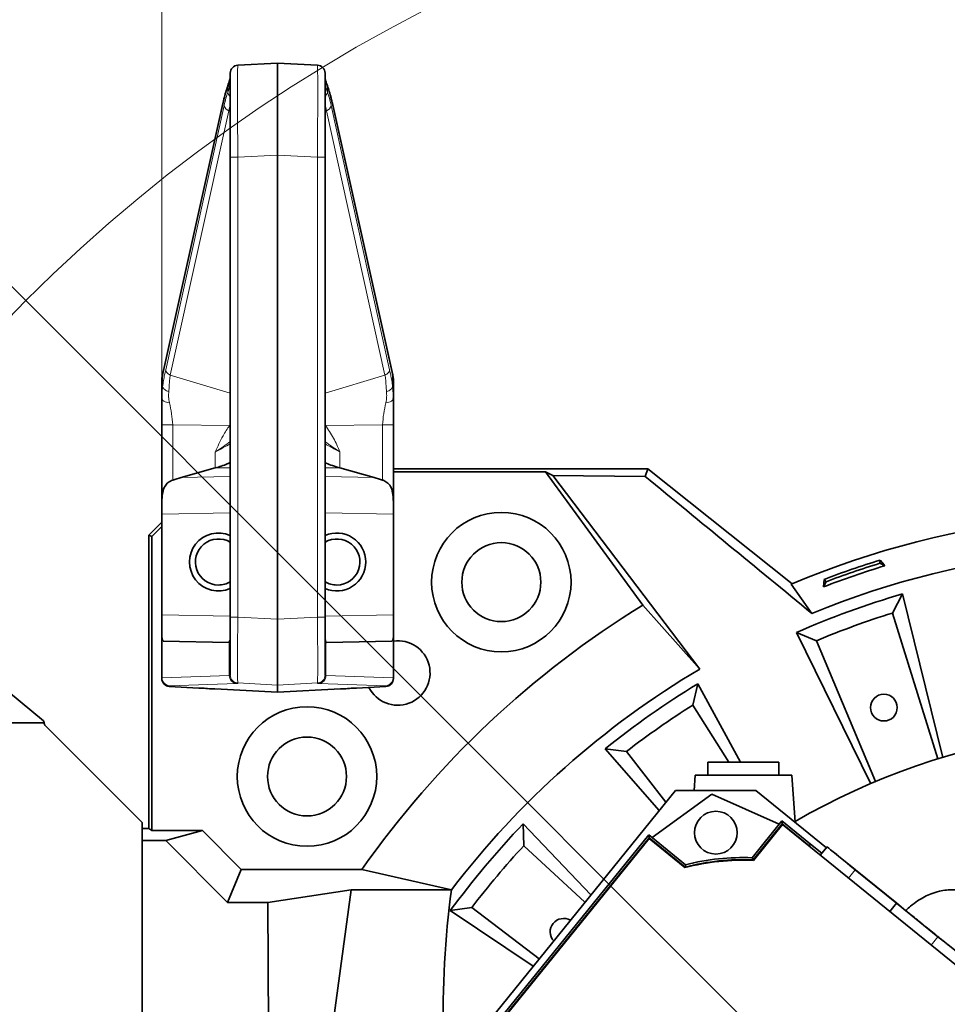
# Model space of a CAD drawing. Header units: millimetres. Extents: x 0 to 12115, y 0 to 8400.
# Tile 61 of 120: x 6569 to 6922, y 1589 to 1963. Entities that reach past the tile are written whole.
import ezdxf

# ---------------------------------------------------------------- set-up
doc = ezdxf.new("R2010")
doc.units = ezdxf.units.MM
doc.header["$LTSCALE"] = 20
doc.linetypes.add('CENTERX2', pattern=[20.32, 12.7, -2.54, 2.54, -2.54])
doc.layers.add('SVART_TEXT', color=7, linetype='Continuous')
doc.styles.add('SLDTEXTSTYLE0', font='TXT', dxfattribs={"width": 0.605})
doc.dimstyles.new('SLDDIMSTYLE0', dxfattribs={"dimtxt": 70, "dimasz": 70, "dimexe": 0, "dimexo": 0.0625, "dimgap": 17.5, "dimtad": 1, "dimdec": 1, "dimrnd": 1e-09, "dimzin": 12, "dimdsep": 46, "dimtxsty": 'SLDTEXTSTYLE0', "dimsah": 1, "dimcen": 0.09, "dimadec": 0, "dimazin": 3, "dimtfac": 1, "dimtofl": 0, "dimtmove": 0, "dimatfit": 3, "dimfxl": 1, "dimfrac": 2, "dimtolj": 1, "dimtzin": 12, "dimarcsym": 0})
doc.dimstyles.new('SLDDIMSTYLE16', dxfattribs={"dimtxt": 70, "dimasz": 70, "dimexe": 0, "dimexo": 0.0625, "dimgap": 17.5, "dimtad": 0, "dimtih": 1, "dimtoh": 1, "dimdec": 0, "dimrnd": 1e-09, "dimzin": 12, "dimdsep": 46, "dimtxsty": 'SLDTEXTSTYLE0', "dimsah": 1, "dimcen": 0, "dimadec": 0, "dimazin": 3, "dimtfac": 1, "dimtofl": 0, "dimtmove": 0, "dimatfit": 3, "dimfxl": 1, "dimfrac": 2, "dimtolj": 1, "dimtzin": 12, "dimarcsym": 0})

# ---------------------------------------------------------------- blocks, each defined once
blk = doc.blocks.new('_D_76')
at = {"layer": 'SVART_TEXT'}
for p, q in [((6394.36, 2033.19), (5364.53, 2033.19)), ((6500.62, 1926.92), (6394.36, 2033.19)), ((6995.56, 1431.91), (6500.62, 1926.92))]:
    blk.add_line(p, q, dxfattribs=at)
blk.add_solid([(6500.62, 1926.92), (6458.2, 1983.49), (6444.06, 1969.35)], dxfattribs=at)
at = {"layer": 'SVART_TEXT', "char_height": 70, "attachment_point": 1, "style": 'SLDTEXTSTYLE0'}
for s, insert in [('R700', (5364.53, 2338.29)), ('Smallest circumscribed', (5364.53, 2230.86)), ('radius axis 1 back side.', (5364.53, 2123.43))]:
    blk.add_mtext(s, dxfattribs=dict(at, insert=insert))
blk = doc.blocks.new('_D_81')
at = {"color": 7, "linetype": 'Continuous', "lineweight": 0}
for p, q in [((6623.06, 1813), (6623.06, 2216.41)), ((7368.06, 1822.87), (7368.06, 2216.41)), ((6623.06, 2186.41), (7368.06, 2186.41))]:
    blk.add_line(p, q, dxfattribs=at)
at = {"color": 7, "linetype": 'Continuous', "lineweight": 18}
for points in [[(6623.06, 2186.41), (6693.06, 2176.41), (6693.06, 2196.41)], [(7368.06, 2186.41), (7298.06, 2196.41), (7298.06, 2176.41)]]:
    blk.add_solid(points, dxfattribs=at)
at = {"color": 7, "linetype": 'Continuous', "lineweight": 18, "insert": (6915.35, 2276.64), "char_height": 70, "attachment_point": 1, "style": 'SLDTEXTSTYLE0'}
blk.add_mtext('745', dxfattribs=at)

msp = doc.modelspace()

# ---------------------------------------------------------------- linework, layer by layer
at = {"color": 7, "linetype": 'Continuous', "lineweight": 35}
for p, q in [((6651.904537, 1945.614535), (6667.061545, 1946.40888)), ((6667.061545, 1911.456846), (6667.061545, 1946.40888)), ((6667.061545, 1946.40888), (6682.218553, 1945.614535)), ((6649.061545, 1910.662501), (6649.061545, 1942.618646)), ((6685.061545, 1942.618646), (6685.061545, 1910.662501)), ((6646.256232, 1931.054064), (6623.393311, 1828.541865)), ((6710.72978, 1828.541865), (6687.866858, 1931.054064)), ((6667.061545, 1911.456846), (6667.061545, 1735.137982)), ((6649.061545, 1735.924798), (6649.061545, 1910.662501)), ((6685.061545, 1910.662501), (6685.061545, 1735.924798)), ((6623.061545, 1818.864975), (6623.061545, 1825.558283)), ((6711.061545, 1825.558283), (6711.061545, 1818.866633)), ((6623.061545, 1818.865199), (6623.100467, 1819.446424)), ((6623.15548, 1818.645144), (6623.061545, 1818.863101)), ((6623.066682, 1819.464311), (6623.108505, 1818.641593)), ((6711.061545, 1818.866572), (6710.97124, 1818.656897)), ((6711.014657, 1818.615131), (6711.056503, 1819.457992)), ((6711.023227, 1819.43876), (6711.061545, 1818.866737)), ((6623.061545, 1777.368276), (6623.061545, 1809.00318)), ((6711.061545, 1809.00318), (6711.061545, 1777.368276)), ((6643.382805, 1792.617477), (6630.43317, 1789.027731)), ((6703.689921, 1789.027731), (6690.740286, 1792.617477)), ((6807.707884, 1792.327929), (6711.061545, 1792.327929)), ((6806.694873, 1789.427111), (6807.707884, 1792.327929)), ((6862.603313, 1748.662133), (6807.707884, 1792.327929)), ((6768.778568, 1791.210465), (6711.061545, 1791.210465)), ((6768.778568, 1791.210465), (6805.850035, 1740.563022)), ((6771.684647, 1789.7362), (6768.778568, 1791.210465)), ((6827.485158, 1716.207775), (6771.684647, 1789.7362)), ((6771.684647, 1789.7362), (6806.694873, 1789.427111)), ((6623.061545, 1775.019229), (6623.061545, 1777.368276)), ((6711.061545, 1777.368276), (6711.061545, 1775.019229)), ((6623.061545, 1736.828426), (6623.061545, 1775.019229)), ((6711.061545, 1736.828426), (6711.061545, 1775.019229)), ((6623.061545, 1772.001505), (6618.142496, 1767.082456)), ((6623.061545, 1770.421171), (6619.259961, 1766.619587)), ((6619.259961, 1766.619587), (6618.142496, 1767.082456)), ((6618.142496, 1655.723111), (6618.142496, 1767.082456)), ((6619.259961, 1766.619587), (6619.259961, 1654.885162)), ((6895.943037, 1757.587919), (6895.849817, 1756.410765)), ((6897.789839, 1755.460358), (6895.849817, 1756.410765)), ((6875.459773, 1749.429692), (6874.509366, 1747.48967)), ((6874.664629, 1750.302692), (6875.459773, 1749.429692)), ((6904.549275, 1744.811594), (6900.668241, 1737.515262)), ((6919.763931, 1682.60888), (6904.549275, 1744.811594)), ((6827.485158, 1716.207775), (6805.850035, 1740.563022)), ((6623.061545, 1728.905529), (6623.061545, 1736.828426)), ((6649.061545, 1713.955944), (6649.061545, 1735.924798)), ((6685.061545, 1735.924798), (6685.061545, 1713.955944)), ((6711.061545, 1736.828426), (6711.061545, 1728.905529)), ((6917.867653, 1682.124105), (6900.668241, 1737.515262)), ((6667.061545, 1735.137982), (6667.061545, 1710.173375)), ((6623.061545, 1712.884778), (6623.061545, 1728.905529)), ((6711.061545, 1728.905529), (6711.061545, 1712.884778)), ((6864.151002, 1730.107825), (6871.814037, 1727.013191)), ((6864.151002, 1730.107825), (6892.506513, 1672.622277)), ((6623.614737, 1726.817247), (6648.505879, 1726.38277)), ((6685.617211, 1726.38277), (6710.508354, 1726.817247)), ((6871.814037, 1727.013191), (6894.243273, 1673.525535)), ((6578.07364, 1696.599353), (6550.978418, 1718.855201)), ((6649.061545, 1713.802229), (6649.061545, 1713.955944)), ((6685.061545, 1713.955944), (6685.061545, 1713.802229)), ((6623.061545, 1712.619093), (6623.061545, 1712.884778)), ((6637.130332, 1709.034722), (6625.904537, 1709.623068)), ((6667.061545, 1710.173375), (6667.061545, 1707.40888)), ((6708.218553, 1709.623068), (6696.992758, 1709.034722)), ((6711.061545, 1712.884778), (6711.061545, 1712.619093)), ((6826.665261, 1710.593984), (6824.8049, 1702.541783)), ((6842.947405, 1680.90888), (6826.665261, 1710.593984)), ((6640.164667, 1708.844631), (6640.118916, 1708.852009)), ((6667.061545, 1707.40888), (6643.153251, 1708.661917)), ((6690.969839, 1708.661917), (6667.061545, 1707.40888)), ((6693.958423, 1708.844631), (6694.004174, 1708.852009)), ((6838.454245, 1680.90888), (6824.8049, 1702.541783)), ((6363.562866, 1695.795659), (6578.318253, 1695.795659)), ((6578.07364, 1696.599353), (6578.318253, 1695.795659)), ((6615.562866, 1657.90888), (6578.562866, 1694.90888)), ((6791.449141, 1685.935391), (6799.652016, 1684.929544)), ((6791.449141, 1685.935391), (6812.042134, 1662.458074)), ((6799.652016, 1684.929544), (6814.602842, 1665.620284)), ((6830.561545, 1680.90888), (6830.561545, 1675.90888)), ((6844.061545, 1680.90888), (6830.561545, 1680.90888)), ((6857.561545, 1680.90888), (6844.061545, 1680.90888)), ((6857.561545, 1675.90888), (6857.561545, 1680.90888)), ((6825.711911, 1675.90888), (6825.304214, 1670.078546)), ((6862.411179, 1675.90888), (6825.711911, 1675.90888)), ((6863.66244, 1658.015022), (6862.411179, 1675.90888)), ((6818.21307, 1670.078546), (6731.431487, 1562.912215)), ((6832.025829, 1668.725033), (6809.307661, 1652.219318)), ((6848.765228, 1670.078546), (6818.21307, 1670.078546)), ((6857.679281, 1657.30338), (6832.025829, 1668.725033)), ((6875.582743, 1648.36215), (6848.765228, 1670.078546)), ((6615.562866, 1576.90888), (6615.562866, 1657.90888)), ((6760.29125, 1657.384444), (6760.578342, 1649.125119)), ((6786.098661, 1630.420553), (6760.29125, 1657.384444)), ((6858.691036, 1658.552794), (6847.363269, 1644.564167)), ((6858.80973, 1657.423496), (6847.733906, 1643.745992)), ((6847.824655, 1643.544915), (6858.838862, 1657.146328)), ((6858.80973, 1657.423496), (6858.691036, 1658.552794)), ((6869.543949, 1649.764278), (6858.691036, 1658.552794)), ((6869.049539, 1649.131462), (6858.80973, 1657.423496)), ((6858.838862, 1657.146328), (6941.216333, 1590.438366)), ((6615.562866, 1655.723111), (6618.142496, 1655.723111)), ((6619.259961, 1654.885162), (6618.142496, 1655.723111)), ((6619.259961, 1654.885162), (6638.473297, 1654.885162)), ((6624.524829, 1651.140575), (6638.473297, 1654.885162)), ((6638.473297, 1654.885162), (6653.250576, 1640.107882)), ((6624.524829, 1651.140575), (6615.562866, 1651.140575)), ((6648.068401, 1627.597004), (6624.524829, 1651.140575)), ((6808.058247, 1653.231073), (6740.091645, 1569.29931)), ((6808.176941, 1652.101775), (6741.220943, 1569.418004)), ((6741.498111, 1569.447135), (6808.206073, 1651.824607)), ((6808.176941, 1652.101775), (6808.058247, 1653.231073)), ((6822.046875, 1641.903306), (6808.058247, 1653.231073)), ((6821.854445, 1641.025951), (6808.176941, 1652.101775)), ((6808.206073, 1651.824607), (6821.807486, 1640.8104)), ((6869.049539, 1649.131462), (6869.543949, 1649.764278)), ((6869.543949, 1649.764278), (6873.876859, 1646.255557)), ((6783.835797, 1627.626149), (6760.578342, 1649.125119)), ((6869.049539, 1649.131462), (6868.928194, 1648.976147)), ((6875.845311, 1648.686394), (6873.247539, 1645.478411)), ((6847.733906, 1643.745992), (6847.363269, 1644.564167)), ((6648.068401, 1627.597004), (6653.250576, 1640.107882)), ((6653.250576, 1640.107882), (6699.063634, 1640.107882)), ((6733.120536, 1632.40888), (6699.063634, 1640.107882)), ((6821.854445, 1641.025951), (6822.046875, 1641.903306)), ((6886.536845, 1640.015278), (6902.246148, 1627.289504)), ((6902.290396, 1627.289504), (6886.569665, 1640.015278)), ((6663.31087, 1627.597004), (6695.032, 1632.40888)), ((6678.976609, 1515.133401), (6695.032, 1632.40888)), ((6733.120536, 1632.40888), (6695.032, 1632.40888)), ((6663.31087, 1627.597004), (6648.068401, 1627.597004)), ((6664.182863, 1503.90888), (6663.31087, 1627.597004)), ((6902.246148, 1627.289504), (6899.657137, 1624.09234)), ((6902.246148, 1627.289504), (6917.966879, 1614.563729)), ((6905.799609, 1624.446765), (6902.290396, 1627.289504)), ((6732.657204, 1624.45147), (6740.840904, 1625.602956)), ((6732.657204, 1624.45147), (6764.200848, 1603.379006)), ((6740.840904, 1625.602956), (6766.436403, 1606.139687))]:
    msp.add_line(p, q, dxfattribs=at)
at = {"color": 8, "linetype": 'Continuous', "lineweight": 18}
for p, q in [((6648.144508, 1935.431134), (6648.144508, 1937.174302)), ((6685.978582, 1937.174302), (6685.978582, 1935.431134)), ((6646.230146, 1930.401029), (6623.367224, 1827.88883)), ((6624.514679, 1829.931825), (6646.727044, 1930.349368)), ((6687.396047, 1930.349368), (6709.608411, 1829.931825)), ((6710.755866, 1827.88883), (6687.892945, 1930.401029)), ((6648.484047, 1928.308102), (6626.271683, 1827.890559)), ((6649.061545, 1928.03881), (6648.484047, 1928.308102)), ((6685.639043, 1928.308102), (6685.061545, 1928.03881)), ((6707.851408, 1827.890559), (6685.639043, 1928.308102)), ((6667.061545, 1911.456846), (6651.904537, 1910.662501)), ((6682.218553, 1910.662501), (6667.061545, 1911.456846)), ((6651.904537, 1910.662501), (6649.061545, 1910.662501)), ((6651.904537, 1910.662501), (6651.904537, 1735.924798)), ((6682.218553, 1735.924798), (6682.218553, 1910.662501)), ((6682.218553, 1910.662501), (6685.061545, 1910.662501)), ((6623.367224, 1827.88883), (6623.367224, 1823.429946)), ((6626.271683, 1827.890559), (6649.061545, 1821.026648)), ((6685.061545, 1821.026648), (6707.851408, 1827.890559)), ((6710.755866, 1823.429946), (6710.755866, 1827.88883)), ((6623.100467, 1819.446424), (6623.367224, 1823.429946)), ((6710.755866, 1823.429946), (6711.023227, 1819.43876)), ((6648.855647, 1808.787513), (6627.214388, 1809.00318)), ((6627.214389, 1809.00318), (6627.214389, 1788.029941)), ((6649.061545, 1808.596365), (6648.855647, 1808.787513)), ((6685.267444, 1808.787513), (6685.061545, 1808.596365)), ((6706.908702, 1809.00318), (6685.267444, 1808.787513)), ((6706.908702, 1788.029941), (6706.908702, 1809.00318)), ((6643.382805, 1792.617477), (6643.382805, 1798.70441)), ((6690.740286, 1798.70441), (6690.740286, 1792.617477)), ((6649.061545, 1792.726063), (6643.419128, 1792.627574)), ((6690.703962, 1792.627574), (6685.061545, 1792.726063)), ((6630.43317, 1789.027731), (6649.061545, 1789.403193)), ((6685.061545, 1789.403193), (6703.689921, 1789.027731)), ((6649.061545, 1775.543269), (6623.061545, 1775.019229)), ((6711.061545, 1775.019229), (6685.061545, 1775.543269)), ((6623.061545, 1736.828426), (6649.061545, 1736.374594)), ((6651.904537, 1735.924798), (6649.061545, 1735.924798)), ((6651.904537, 1735.924798), (6667.061545, 1735.137982)), ((6667.061545, 1735.137982), (6682.218553, 1735.924798)), ((6682.218553, 1735.924798), (6685.061545, 1735.924798)), ((6685.061545, 1736.374594), (6711.061545, 1736.828426)), ((6623.182841, 1727.618314), (6623.182841, 1712.897179)), ((6648.697658, 1713.756274), (6648.697658, 1726.530196)), ((6685.425433, 1726.530196), (6685.425433, 1713.756274)), ((6710.940249, 1712.897179), (6710.940249, 1727.618314)), ((6623.182841, 1712.897179), (6648.697658, 1713.756274)), ((6685.425433, 1713.756274), (6710.940249, 1712.897179)), ((6625.904537, 1709.889025), (6625.904537, 1709.623068)), ((6651.522455, 1710.760521), (6626.007639, 1709.901426)), ((6667.061545, 1710.173375), (6651.904537, 1710.960191)), ((6651.904537, 1710.960191), (6651.904537, 1710.806476)), ((6682.218553, 1710.960191), (6667.061545, 1710.173375)), ((6682.218553, 1710.806476), (6682.218553, 1710.960191)), ((6708.115452, 1709.901426), (6682.600635, 1710.760521)), ((6708.218553, 1709.623068), (6708.218553, 1709.889025)), ((6886.536845, 1640.015278), (6883.945569, 1636.815317)), ((6917.966879, 1614.563729), (6915.375607, 1611.363774))]:
    msp.add_line(p, q, dxfattribs=at)
at = {"color": 8, "linetype": 'Continuous', "lineweight": 18, "flags": 128}
for points in [[(6648.281499, 1938.205621), (6648.158587, 1937.70996), (6648.144508, 1937.174302)], [(6685.845962, 1938.19356), (6685.964503, 1937.70996), (6685.978582, 1937.174302)], [(6646.256408, 1931.05485), (6646.226053, 1930.878407), (6646.230146, 1930.401029)], [(6687.866683, 1931.054849), (6687.897038, 1930.878407), (6687.892945, 1930.401029)], [(6623.393311, 1828.541865), (6623.363132, 1828.366208), (6623.367224, 1827.88883)], [(6710.72978, 1828.541865), (6710.759959, 1828.366208), (6710.755866, 1827.88883)], [(6685.061545, 1809.235572), (6685.267421, 1808.787567), (6685.267444, 1808.787513), (6685.267444, 1808.787513)]]:
    msp.add_lwpolyline(points, dxfattribs=at)
at = {"color": 7, "linetype": 'Continuous', "lineweight": 35, "flags": 128}
for points in [[(6895.943037, 1757.587919), (6896.865806, 1756.524443), (6897.789839, 1755.460358)], [(6862.162977, 1748.47694), (6866.103222, 1742.930366), (6870.040252, 1737.392003)], [(6874.509366, 1747.48967), (6874.58731, 1748.896809), (6874.664629, 1750.302692)], [(6886.569665, 1640.015278), (6884.563334, 1641.639241), (6882.689385, 1643.155758), (6880.984168, 1644.535415), (6879.48076, 1645.751449), (6878.208321, 1646.780273), (6877.191533, 1647.601932), (6876.45012, 1648.200487), (6875.998461, 1648.564327), (6875.845319, 1648.686397), (6875.993663, 1648.564327), (6876.440617, 1648.200487), (6877.17751, 1647.601932), (6878.190049, 1646.780273), (6879.458594, 1645.751449), (6880.958538, 1644.535415), (6882.660788, 1643.155758), (6884.532324, 1641.639241), (6886.536845, 1640.015278)], [(6917.966879, 1614.563729), (6919.97321, 1612.939766), (6921.847159, 1611.423249), (6923.552376, 1610.043592), (6925.055784, 1608.827558), (6926.328223, 1607.798734), (6927.345011, 1606.977076), (6928.086424, 1606.378521), (6928.538083, 1606.01468), (6928.691225, 1605.89261), (6928.542881, 1606.01468), (6928.095927, 1606.378521), (6927.359034, 1606.977076), (6926.346495, 1607.798734), (6925.07795, 1608.827558), (6923.578006, 1610.043592), (6921.875756, 1611.423249), (6921.645591, 1611.609771)]]:
    msp.add_lwpolyline(points, dxfattribs=at)
at = {"color": 7, "linetype": 'CENTERX2', "lineweight": 18}
msp.add_circle((6995.561545, 1431.90888), 700, dxfattribs=at)
at = {"color": 7, "linetype": 'Continuous', "lineweight": 18}
msp.add_circle((6995.561545, 1431.90888), 600, dxfattribs=at)
at = {"color": 7, "linetype": 'Continuous', "lineweight": 35}
for centre, radius in [((6752.056974, 1749.250216), 26.5), ((6752.056974, 1749.250216), 15), ((6897.401764, 1701.600662), 5.1), ((6678.220209, 1675.413452), 26.5), ((6678.220209, 1675.413452), 15), ((6833.565236, 1654.078546), 8.135)]:
    msp.add_circle(centre, radius, dxfattribs=at)
for centre, radius, start, end in [((6652.061545, 1942.618646), 3, 93, 180), ((6682.061545, 1942.618646), 3, 360, 87), ((6995.561545, 1431.90888), 343.526585, 79.25835829, 112.850064), ((6644.561545, 1756.90888), 11, 65.85226008, 294.14773992), ((6644.561545, 1756.90888), 8.75, 59.05027692, 270), ((6689.561545, 1756.90888), 11, 0, 114.14773992), ((6689.561545, 1756.90888), 8.75, 270, 120.94972308), ((6995.561545, 1431.90888), 330.265853, 78.82614676, 112.33748423), ((6689.561545, 1756.90888), 11, 245.85226008, 0), ((6995.561545, 1431.90888), 338.00128, 106.81391629, 110.98608371), ((6995.561545, 1431.90888), 340.57405, 107.00779212, 110.79220788), ((6995.561545, 1431.90888), 339.475922, 107.08095065, 110.71904935), ((6644.561545, 1756.90888), 8.75, 270, 300.94972308), ((6689.561545, 1756.90888), 8.75, 239.05027692, 270), ((6995.561545, 1431.90888), 325.87013, 106.21783459, 113.78216541), ((6995.561545, 1431.90888), 362.295233, 121.57659155, 144.92370639), ((6995.561545, 1431.90888), 320, 107.25, 112.75), ((6712.718833, 1714.751592), 12.25, 206.5066751, 97.77531882), ((6995.561545, 1431.90888), 330.265853, 120.59141232, 142.62085225), ((6995.561545, 1431.90888), 325.87013, 121.21783459, 128.78216541), ((6995.561545, 1431.90888), 320, 122.25, 127.75), ((6995.561545, 1431.90888), 262, 75.97374988, 120.23190955), ((6995.561545, 1431.90888), 325.87013, 136.21783459, 143.78216541), ((6995.561545, 1431.90888), 320, 137.25, 142.75), ((6844.018083, 1554.626356), 89, 87.54868486, 104.45131514), ((6844.018083, 1554.626356), 89.197067, 87.61244838, 104.38755162), ((6844.018083, 1554.626356), 90, 87.86989765, 104.13010235), ((6775.70679, 1616.388924), 5.1, 59.50637954, 222.49362046)]:
    msp.add_arc(centre, radius, start, end, dxfattribs=at)
at = {"color": 8, "linetype": 'Continuous', "lineweight": 18}
for centre, radius, start, end in [((6650.961602, 1935.716564), 2.831517, 185.78550049, 227.85273731), ((6683.161489, 1935.716564), 2.831517, 312.14726269, 354.21449951), ((6649.449115, 1930.915572), 2.780335, 191.75025328, 249.68965442), ((6684.673975, 1930.915572), 2.780335, 290.31034558, 348.24974672), ((6651.691183, 1713.749296), 2.993534, 179.86644549, 266.76886083), ((6652.061469, 1713.956007), 2.999924, 180.00120825, 267.00138652), ((6652.061469, 1713.802292), 2.999924, 180.00120825, 267.00138652), ((6682.061622, 1713.956007), 2.999924, 272.99861348, 359.99879175), ((6682.061622, 1713.802292), 2.999924, 272.99861348, 359.99879175), ((6682.431907, 1713.749296), 2.993534, 273.23113917, 0.13355451), ((6626.061469, 1712.884841), 2.999924, 180.00120825, 267.00138652), ((6626.176367, 1712.890201), 2.993534, 179.86644549, 266.76886083), ((6707.946724, 1712.890201), 2.993534, 273.23113917, 0.13355451), ((6708.061622, 1712.884841), 2.999924, 272.99861348, 359.99879175)]:
    msp.add_arc(centre, radius, start, end, dxfattribs=at)
for centre, major_axis, ratio, start_param, end_param in [((6652.061545, 1910.574731), (-0.156974, 35.039805), 0.0044695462, 0.0002141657, 1.5682714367), ((6682.061545, 1910.574731), (0.156974, 35.039805), 0.0044695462, 4.7149138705, 6.2829711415), ((6652.418283, 1885.713939), (0.08593, 57.080155), 0.1760826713, 0.4477329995, 0.6717750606), ((6652.895332, 1883.281474), (-1.263602, 56.680377), 0.1628969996, 0.3989326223, 0.5873332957), ((6681.704808, 1885.713939), (-0.08593, 57.080155), 0.1760826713, 5.6114102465, 5.8354523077), ((6681.227758, 1883.281474), (1.263602, 56.680377), 0.1628969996, 5.6958520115, 5.8842526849), ((6655.84948, 1883.281474), (-2.663373, 53.980615), 0.174607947, 0.4902967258, 0.5756915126), ((6678.27361, 1883.281474), (2.663373, 53.980615), 0.174607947, 5.7074937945, 5.7928885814), ((6643.061545, 1826.688892), (19.955945, 2.0092), 0.6603344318, 2.9001464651, 3.0752067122), ((6691.061545, 1826.688892), (19.955945, -2.0092), 0.6603344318, 0.0663859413, 0.2414461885), ((6636.061545, 1794.586968), (17.999894, 9.793148), 0.0063062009, 0.7603555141, 1.148486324), ((6698.061545, 1794.586968), (17.999894, -9.793148), 0.0063062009, 1.9931063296, 2.3812371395), ((6652.061545, 1735.984567), (0.155479, 25.02559), 0.0062588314, 1.5732235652, 3.1317832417), ((6682.061545, 1735.984567), (-0.155479, 25.02559), 0.0062588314, 3.1514020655, 4.709961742), ((6589.061545, 1717.104069), (59.999991, -3.302169), 0.0099698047, 6.1735438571, 6.2837340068), ((6745.061545, 1717.104069), (59.999991, 3.302169), 0.0099698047, 3.141043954, 3.2512341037), ((6643.061545, 1711.993805), (19.999999, -0.891031), 0.0080792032, 3.0317624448, 3.1419525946), ((6642.904537, 1708.998053), (16.999998, -0.891053), 0.0094977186, 3.0319003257, 3.1420904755), ((6588.904537, 1714.108316), (62.999992, -3.302138), 0.0094977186, 6.1734929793, 6.2836831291), ((6745.218553, 1714.108316), (62.999992, 3.302138), 0.0094977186, 3.1410948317, 3.2512849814), ((6691.218553, 1708.998053), (16.999998, 0.891053), 0.0094977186, 6.2826874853, 6.392877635), ((6691.061545, 1711.993805), (19.999999, 0.891031), 0.0080792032, 6.2828253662, 6.3930155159)]:
    msp.add_ellipse(centre, major_axis=major_axis, ratio=ratio, start_param=start_param, end_param=end_param, dxfattribs=at)
at = {"color": 7, "linetype": 'Continuous', "lineweight": 35}
for centre, major_axis, ratio, start_param, end_param in [((6636.061545, 1801.963758), (17.997264, 0.543947), 0.576998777, 5.1138306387, 5.1160406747), ((6698.061545, 1801.963758), (17.997264, -0.543947), 0.576998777, 4.308737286, 4.3109473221), ((6648.398727, 1775.52991), (35.934339, 0.903315), 0.4450935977, 2.0831189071, 2.1900381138), ((6685.724363, 1775.52991), (35.934339, -0.903315), 0.4450935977, 0.9515545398, 1.0584737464), ((6623.614737, 1736.81877), (-0.002163, 10.001542), 0.1106210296, 2.7386074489, 3.1396378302), ((6648.505541, 1736.3843), (-0.002514, 10.001548), 0.1108518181, 3.1396298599, 3.3134861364), ((6685.617549, 1736.3843), (0.002514, 10.001548), 0.1108518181, 2.9696991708, 3.1435554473), ((6710.508354, 1736.81877), (0.002163, 10.001542), 0.1106210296, 3.143547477, 3.5445778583), ((6626.061545, 1712.619093), (0, 3.000136), 0.9999546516, 1.5707963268, 3.089232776), ((6708.061545, 1712.619093), (0, -3.000136), 0.9999546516, 0.0523598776, 1.5707963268), ((6637.130332, 1709.006151), (3, -0.157245), 0.0094977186, 0.0877642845, 1.5712941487), ((6643.153251, 1708.690489), (3, -0.157245), 0.0094977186, 3.2293569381, 4.7128868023), ((6690.969839, 1708.690489), (3, 0.157245), 0.0094977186, 4.7118911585, 6.1954210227), ((6696.992758, 1709.006151), (3, 0.157245), 0.0094977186, 1.5702985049, 3.0538283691), ((6995.561545, 1585.280948), (0, 306.69837), 0.8659823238, 1.4165229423, 1.5991186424)]:
    msp.add_ellipse(centre, major_axis=major_axis, ratio=ratio, start_param=start_param, end_param=end_param, dxfattribs=at)
for points, knots in [([(6648.28356, 1938.211236), (6648.155102, 1937.851924), (6647.770585, 1936.776377), (6647.170823, 1934.790505), (6646.632177, 1932.708998), (6646.33778, 1931.413045), (6646.256232, 1931.054064)], [0, 0, 0, 0, 0.1752932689, 0.5247140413, 0.8683450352, 1, 1, 1, 1]), ([(6649.052565, 1941.029773), (6649.052452, 1941.030285), (6649.050822, 1941.037681), (6649.040728, 1940.781448), (6648.941673, 1940.270218), (6648.706507, 1939.424197), (6648.473527, 1938.70909), (6648.293025, 1938.240525), (6648.279955, 1938.206597)], [0, 0, 0, 0, 0.0154216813, 0.2228516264, 0.4526881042, 0.7064333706, 0.978743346, 1, 1, 1, 1]), ([(6685.851121, 1938.194321), (6685.73273, 1938.51857), (6685.473325, 1939.229025), (6685.232295, 1940.066232), (6685.096883, 1940.680718), (6685.070993, 1941.003298), (6685.071089, 1941.012165), (6685.071113, 1941.014343)], [0, 0, 0, 0, 0.2155677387, 0.4723249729, 0.7122581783, 0.9293503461, 1, 1, 1, 1]), ([(6687.866858, 1931.054064), (6687.758735, 1931.527397), (6687.440677, 1932.919756), (6686.87923, 1935.046805), (6686.305291, 1936.914463), (6685.947291, 1937.911208), (6685.839531, 1938.211236)], [0, 0, 0, 0, 0.1741439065, 0.5122628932, 0.8531873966, 1, 1, 1, 1]), ([(6623.393311, 1828.541865), (6623.342612, 1828.295329), (6623.159391, 1827.404359), (6623.067688, 1826.404783), (6623.062253, 1825.655863), (6623.061545, 1825.558283)], [0, 0, 0, 0, 0.2496536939, 0.9022343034, 1, 1, 1, 1]), ([(6711.061545, 1825.558283), (6711.057205, 1825.808123), (6711.041511, 1826.711616), (6710.909661, 1827.708845), (6710.749989, 1828.448275), (6710.72978, 1828.541865)], [0, 0, 0, 0, 0.2502861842, 0.9051084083, 1, 1, 1, 1]), ([(6623.061545, 1809.00318), (6623.061545, 1809.56528), (6623.061545, 1810.71373), (6623.061545, 1812.45431), (6623.061545, 1814.375075), (6623.061545, 1816.538499), (6623.061545, 1818.052293), (6623.061545, 1818.86475)], [0, 0, 0, 0, 0.1614520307, 0.3298698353, 0.5072958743, 0.7355641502, 1, 1, 1, 1]), ([(6711.061545, 1818.866529), (6711.061545, 1818.312502), (6711.061545, 1817.253129), (6711.061545, 1815.685975), (6711.061545, 1813.816134), (6711.061545, 1811.607897), (6711.061545, 1809.850184), (6711.061545, 1809.00318)], [0, 0, 0, 0, 0.1807691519, 0.3456547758, 0.4952122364, 0.7567535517, 1, 1, 1, 1]), ([(6649.061545, 1794.667672), (6648.695083, 1794.50834), (6647.675394, 1794.064997), (6645.780003, 1793.337915), (6644.16735, 1792.852699), (6643.419128, 1792.627574)], [0, 0, 0, 0, 0.2311921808, 0.6432968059, 1, 1, 1, 1]), ([(6690.703962, 1792.627574), (6689.774948, 1792.912141), (6687.916562, 1793.481384), (6686.051491, 1794.225144), (6685.219861, 1794.594335), (6685.061545, 1794.664618)], [0, 0, 0, 0, 0.4473062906, 0.8947847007, 1, 1, 1, 1]), ([(6627.214389, 1788.029941), (6626.593557, 1787.753326), (6625.354564, 1787.201285), (6624.01583, 1785.58958), (6623.352741, 1783.521828), (6623.110622, 1781.151476), (6623.064289, 1779.16961), (6623.062332, 1777.88501), (6623.061545, 1777.368276)], [0, 0, 0, 0, 0.1615919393, 0.3224887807, 0.5550994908, 0.7214231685, 0.8879416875, 1, 1, 1, 1]), ([(6711.061545, 1777.368276), (6711.061483, 1778.234174), (6711.061358, 1779.965195), (6710.909335, 1782.642144), (6710.384748, 1785.050843), (6709.142502, 1786.852997), (6707.850531, 1787.682064), (6707.065498, 1787.972027), (6706.908702, 1788.029941)], [0, 0, 0, 0, 0.1881972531, 0.3762261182, 0.6182846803, 0.8043933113, 0.9609311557, 1, 1, 1, 1]), ([(6806.694873, 1789.427111), (6817.219228, 1780.777105), (6838.268636, 1763.476519), (6859.449479, 1746.087034), (6870.040252, 1737.392003)], [0, 0, 0, 0, 0.499983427, 1, 1, 1, 1]), ([(6623.061545, 1728.905529), (6623.065418, 1728.657894), (6623.073236, 1728.157984), (6623.146081, 1727.799314), (6623.182841, 1727.618314)], [0, 0, 0, 0, 0.4953587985, 1, 1, 1, 1]), ([(6648.697658, 1726.530196), (6648.798293, 1726.825836), (6648.999567, 1727.417129), (6649.056128, 1729.167332), (6649.060292, 1730.444339), (6649.061545, 1730.828711)], [0, 0, 0, 0, 0.4114106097, 0.8228377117, 1, 1, 1, 1]), ([(6685.061545, 1730.828711), (6685.067373, 1729.962986), (6685.079029, 1728.231361), (6685.219052, 1726.967742), (6685.378081, 1726.630586), (6685.425433, 1726.530196)], [0, 0, 0, 0, 0.4124913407, 0.8250662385, 1, 1, 1, 1]), ([(6710.940249, 1727.618314), (6710.976448, 1727.795717), (6711.049532, 1728.153893), (6711.057516, 1728.653417), (6711.061545, 1728.905529)], [0, 0, 0, 0, 0.495293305, 1, 1, 1, 1]), ([(6578.562866, 1694.90888), (6578.521191, 1695.057268), (6578.438281, 1695.352482), (6578.358121, 1695.648455), (6578.318253, 1695.795659)], [0, 0, 0, 0, 0.50264514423, 1, 1, 1, 1]), ([(6997.971197, 1553.598886), (6997.488243, 1554.082419), (6996.396249, 1555.175723), (6994.668122, 1556.970986), (6992.139821, 1559.649216), (6988.845507, 1563.267446), (6985.322832, 1567.388332), (6982.263079, 1571.215091), (6979.736774, 1574.539217), (6977.149693, 1578.095836), (6974.2815, 1582.17926), (6971.155307, 1586.744908), (6967.965706, 1591.448965), (6964.927267, 1595.919528), (6962.137, 1599.9526), (6959.595351, 1603.521148), (6957.107206, 1606.901509), (6954.448945, 1610.387725), (6951.448894, 1614.236438), (6948.182304, 1618.230262), (6944.502456, 1622.139881), (6940.779687, 1625.528666), (6937.301596, 1628.060807), (6934.475707, 1629.6933), (6932.116058, 1630.741428), (6930.087544, 1631.442048), (6928.219768, 1631.934802), (6926.021761, 1632.313002), (6923.659983, 1632.461686), (6921.08569, 1632.334231), (6918.32978, 1631.86282), (6915.51003, 1630.984353), (6912.74912, 1629.725573), (6910.134315, 1628.15858), (6907.747146, 1626.406099), (6906.335636, 1625.074475), (6905.731586, 1624.504612)], [0, 0, 0, 0, 0.0177125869, 0.0400494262, 0.0629996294, 0.1112934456, 0.1628955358, 0.1978987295, 0.2305386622, 0.2637470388, 0.3029205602, 0.3477102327, 0.3946516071, 0.4396143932, 0.4790533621, 0.5133055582, 0.5433920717, 0.5755351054, 0.6109229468, 0.6489633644, 0.6897027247, 0.7330295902, 0.7613736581, 0.7851814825, 0.8046680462, 0.8170471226, 0.8304175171, 0.8452508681, 0.863572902, 0.8796698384, 0.8989505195, 0.9213764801, 0.940199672, 0.9607556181, 0.9832055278, 1, 1, 1, 1]), ([(6905.799537, 1624.429989), (6905.790364, 1624.436956), (6905.765625, 1624.455746), (6906.702839, 1623.6949), (6908.398463, 1622.320019), (6910.697402, 1620.457195), (6913.306313, 1618.3441), (6915.96198, 1616.19394), (6918.384041, 1614.233725), (6920.270732, 1612.707716), (6921.458091, 1611.748427), (6921.481984, 1611.730664), (6921.493308, 1611.722245)], [0, 0, 0, 0, 0.0607549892, 0.1638455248, 0.2665420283, 0.3693793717, 0.4728820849, 0.5775509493, 0.6838050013, 0.7918412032, 0.9013390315, 1, 1, 1, 1])]:
    msp.add_open_spline(points, degree=3, knots=knots, dxfattribs=at)
at = {"color": 8, "linetype": 'Continuous', "lineweight": 18}
for points, knots in [([(6649.061545, 1941.068004), (6649.019263, 1940.566242), (6648.933897, 1939.553183), (6648.409283, 1937.972222), (6648.144508, 1937.174302)], [0, 0, 0, 0, 0.4952946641, 1, 1, 1, 1]), ([(6648.144508, 1935.431134), (6648.405868, 1936.239486), (6648.932471, 1937.868196), (6649.018309, 1939.019777), (6649.061545, 1939.599812)], [0, 0, 0, 0, 0.4963141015, 1, 1, 1, 1]), ([(6685.978582, 1937.174302), (6685.718073, 1937.958416), (6685.192319, 1939.540897), (6685.105397, 1940.555921), (6685.061545, 1941.068004)], [0, 0, 0, 0, 0.4954964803, 1, 1, 1, 1]), ([(6685.061545, 1939.599812), (6685.103524, 1939.028975), (6685.188119, 1937.878652), (6685.713777, 1936.251052), (6685.978582, 1935.431134)], [0, 0, 0, 0, 0.4962412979, 1, 1, 1, 1]), ([(6623.367224, 1823.429946), (6623.414084, 1823.828896), (6623.511313, 1824.656685), (6623.689203, 1825.832823), (6623.883426, 1826.943931), (6624.080219, 1827.936375), (6624.28902, 1828.91408), (6624.432433, 1829.560884), (6624.514679, 1829.931825)], [0, 0, 0, 0, 0.1550393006, 0.321694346, 0.5012075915, 0.6623773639, 0.806374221, 1, 1, 1, 1]), ([(6709.608411, 1829.931825), (6709.690629, 1829.561036), (6709.833529, 1828.916576), (6710.041293, 1827.945459), (6710.23744, 1826.959343), (6710.431767, 1825.849421), (6710.610679, 1824.666527), (6710.708594, 1823.832567), (6710.755866, 1823.429946)], [0, 0, 0, 0, 0.1935446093, 0.3363950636, 0.4959421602, 0.6759630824, 0.8435608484, 1, 1, 1, 1]), ([(6626.271683, 1827.890559), (6626.164976, 1827.286421), (6625.95174, 1826.079159), (6625.902845, 1823.924335), (6625.757731, 1822.39505), (6625.685604, 1821.634947)], [0, 0, 0, 0, 0.3350239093, 0.6694858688, 1, 1, 1, 1]), ([(6708.437486, 1821.634947), (6708.36412, 1822.400894), (6708.217353, 1823.933167), (6708.169457, 1826.087199), (6707.957426, 1827.28943), (6707.851408, 1827.890559)], [0, 0, 0, 0, 0.3332181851, 0.666601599, 1, 1, 1, 1]), ([(6625.685604, 1821.634947), (6625.39567, 1821.739692), (6624.806439, 1821.952563), (6624.105711, 1822.39661), (6623.584524, 1822.898628), (6623.438886, 1823.254726), (6623.367224, 1823.429946)], [0, 0, 0, 0, 0.2460276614, 0.5, 0.7539723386, 1, 1, 1, 1]), ([(6625.685604, 1821.634947), (6625.644738, 1820.968457), (6625.562022, 1819.619435), (6625.812899, 1818.14965), (6625.939829, 1817.406019)], [0, 0, 0, 0, 0.4940546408, 1, 1, 1, 1]), ([(6708.182426, 1817.406354), (6708.309515, 1818.152548), (6708.559808, 1819.622125), (6708.477836, 1820.970985), (6708.437486, 1821.634947)], [0, 0, 0, 0, 0.5077601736, 1, 1, 1, 1]), ([(6710.755866, 1823.429946), (6710.684204, 1823.254726), (6710.538567, 1822.898628), (6710.01738, 1822.39661), (6709.316651, 1821.952563), (6708.72742, 1821.739692), (6708.437486, 1821.634947)], [0, 0, 0, 0, 0.2460276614, 0.5, 0.7539723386, 1, 1, 1, 1]), ([(6625.939057, 1817.403832), (6625.536971, 1817.476104), (6624.715538, 1817.623751), (6623.799984, 1817.98265), (6623.249534, 1818.336845), (6623.178719, 1818.568968), (6623.15548, 1818.645144)], [0, 0, 0, 0, 0.2781421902, 0.5682238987, 0.858304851, 1, 1, 1, 1]), ([(6710.97124, 1818.656897), (6710.947367, 1818.57782), (6710.876373, 1818.342659), (6710.323366, 1817.985516), (6709.406981, 1817.626429), (6708.58532, 1817.478697), (6708.183124, 1817.406384)], [0, 0, 0, 0, 0.1461938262, 0.434755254, 0.7233174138, 1, 1, 1, 1]), ([(6625.939479, 1817.40377), (6626.248298, 1816.021076), (6626.86134, 1813.276261), (6627.097295, 1810.420405), (6627.214388, 1809.00318)], [0, 0, 0, 0, 0.5037476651, 1, 1, 1, 1]), ([(6706.908702, 1809.00318), (6707.02645, 1810.414177), (6707.264818, 1813.270599), (6707.874477, 1816.016742), (6708.182981, 1817.406363)], [0, 0, 0, 0, 0.4939736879, 1, 1, 1, 1]), ([(6643.382805, 1798.70441), (6643.385854, 1798.711482), (6644.287077, 1800.801453), (6645.834116, 1804.360047), (6647.975628, 1807.498017), (6648.855647, 1808.787513)], [0, 0, 0, 0, 0.00199604, 0.5898871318, 1, 1, 1, 1]), ([(6648.855647, 1808.787513), (6648.855654, 1808.787531), (6648.920651, 1808.941474), (6648.991102, 1809.088531), (6649.061545, 1809.235572)], [0, 0, 0, 0, 0.0001179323, 1, 1, 1, 1]), ([(6685.267444, 1808.787513), (6686.31352, 1807.223108), (6688.427543, 1804.061589), (6689.964013, 1800.504603), (6690.737236, 1798.711482), (6690.740286, 1798.70441)], [0, 0, 0, 0, 0.4938392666, 0.9980037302, 1, 1, 1, 1]), ([(6649.061545, 1802.614535), (6648.206038, 1802.014863), (6646.451013, 1800.784668), (6644.444461, 1799.422225), (6643.390607, 1798.709685), (6643.382805, 1798.70441)], [0, 0, 0, 0, 0.4856052, 0.9961918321, 1, 1, 1, 1]), ([(6690.740286, 1798.70441), (6690.732483, 1798.709686), (6689.850468, 1799.306036), (6688.131875, 1800.475385), (6686.245046, 1801.775852), (6685.292699, 1802.453172), (6685.061545, 1802.617572)], [0, 0, 0, 0, 0.003793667, 0.4288637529, 0.861373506, 1, 1, 1, 1])]:
    msp.add_open_spline(points, degree=3, knots=knots, dxfattribs=at)
for points in [[(6626.271683, 1827.890559), (6626.042065, 1828.006942), (6625.582828, 1828.239709), (6625.047949, 1828.741435), (6624.657841, 1829.314348), (6624.5624, 1829.726), (6624.514679, 1829.931825)], [(6709.608411, 1829.931825), (6709.560691, 1829.726), (6709.465249, 1829.314348), (6709.075142, 1828.741435), (6708.540262, 1828.239709), (6708.081026, 1828.006942), (6707.851408, 1827.890559)], [(6627.214389, 1809.00318), (6626.622853, 1809.00318), (6625.439783, 1809.00318), (6624.118933, 1809.00318), (6623.229591, 1809.00318), (6623.11756, 1809.00318), (6623.061545, 1809.00318)], [(6711.061545, 1809.00318), (6711.00553, 1809.00318), (6710.893499, 1809.00318), (6710.004157, 1809.00318), (6708.683308, 1809.00318), (6707.500237, 1809.00318), (6706.908702, 1809.00318)]]:
    msp.add_open_spline(points, degree=3, dxfattribs=at)

# ---------------------------------------------------------------- dimensions: what is measured, and where the dimension line sits
at = {"color": 7, "linetype": 'Continuous', "lineweight": 18}
dim = msp.add_linear_dim(base=(7368.061545, 2186.40888), p1=(6623.061545, 1809.00318), p2=(7368.061545, 1818.866595), dimstyle='SLDDIMSTYLE0', dxfattribs=at)
dim.commit()
dim.dimension.update_dxf_attribs({"geometry": '_D_81', "text_midpoint": (6995.561545, 2186.40888), "dimtype": 160})
at = {"layer": 'SVART_TEXT'}
dim = msp.add_radius_dim(center=(6995.561545, 1431.90888), mpoint=(6500.622418, 1926.919244), text='<>\\PSmallest circumscribed\\Pradius axis 1 back side.', dimstyle='SLDDIMSTYLE16', dxfattribs=at)
dim.commit()
dim.dimension.update_dxf_attribs({"geometry": '_D_76', "text_midpoint": (5864.447324, 2194.338754), "dimtype": 164})

doc.saveas('drawing.dxf')
